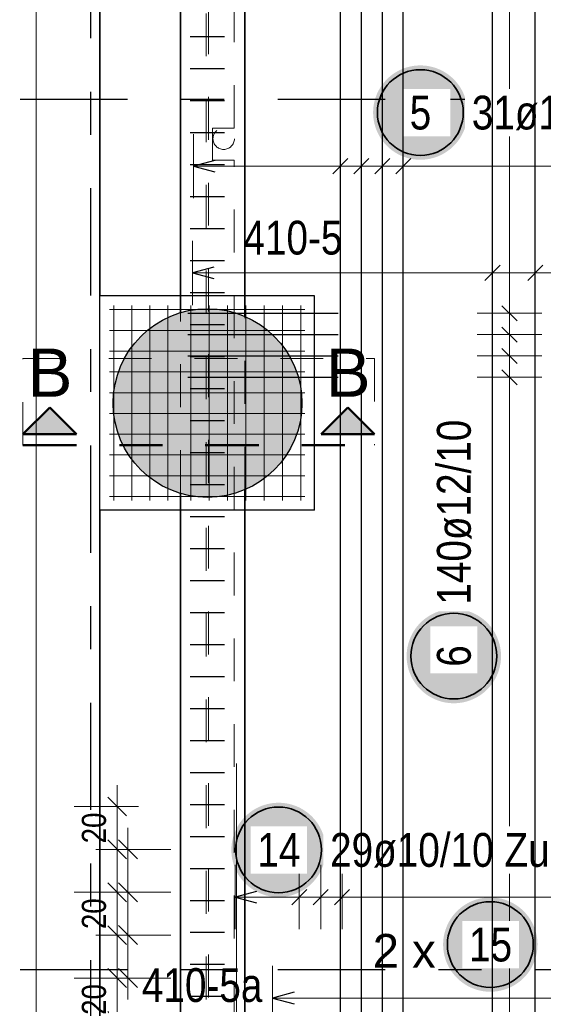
# Model space of a CAD drawing. Header units: millimetres. Extents: x -2.7 to 34.1, y -3.5 to 21.
# Tile 27 of 62: x 2.8 to 4.1, y 14 to 16.3. Entities that reach past the tile are written whole.
import ezdxf

# ---------------------------------------------------------------- set-up
doc = ezdxf.new("R2010")
doc.units = ezdxf.units.MM
for name, pattern in [('DASHDOT', [1, 0.5, -0.25, 0, -0.25]), ('DASHDOTX2', [2, 1, -0.5, 0, -0.5]), ('HIDDEN', [0.375, 0.25, -0.125])]:
    doc.linetypes.add(name, pattern=pattern)
for name, color, linetype, lineweight in [('Achsen', 7, 'Continuous', 20), ('Nplo Bewehrung', 7, 'Continuous', 20), ('Schnittlinien', 7, 'Continuous', 20)]:
    doc.layers.add(name, color=color, linetype=linetype, lineweight=lineweight)
doc.styles.add('Arial', font='arial.ttf')
doc.styles.add('Arial Narrow', font='ARIALN.TTF')
doc.dimstyles.new('Arch_Strakon_dimstyle', dxfattribs={"dimtxt": 5.625, "dimasz": 1, "dimexe": 1.25, "dimexo": 0.0625, "dimgap": 1, "dimtad": 0, "dimdec": 5, "dimzin": 12, "dimdsep": 46, "dimtxsty": 'Arial Narrow', "dimblk": 'Arrowhead_Tick', "dimsah": 1, "dimcen": 0, "dimse1": 1, "dimse2": 1, "dimclrd": 6, "dimclrt": 3, "dimazin": 0, "dimtfac": 1, "dimtdec": 4, "dimtmove": 0, "dimatfit": 3, "dimldrblk": 'NONE', "dimfxl": 1, "dimtvp": 1, "dimtolj": 1, "dimtzin": 0, "dimlwd": 13, "dimarcsym": 2})

# ---------------------------------------------------------------- blocks, each defined once
blk = doc.blocks.new('Arrowhead_Tick')
at = {"color": 0, "linetype": 'Continuous', "lineweight": -2, "ltscale": 2}
for p, q in [((0, 10), (0, -5)), ((-1, 0), (0, 0)), ((5, 0), (0, 0))]:
    blk.add_line(p, q, dxfattribs=at)
at = {"color": 2, "linetype": 'Continuous', "lineweight": 35, "ltscale": 2}
blk.add_line((2.21, 2.21), (-2.21, -2.21), dxfattribs=at)
blk = doc.blocks.new('*D16')
at = {"color": 6, "linetype": 'Continuous', "lineweight": 13}
blk.add_line((3.0607, 13.9165), (3.0607, 13.9965), dxfattribs=at)
at = {"layer": 'Defpoints', "color": 0}
for p in [(3.0607, 14.0065), (3.1701, 14.0065), (3.1701, 13.9065)]:
    blk.add_point(p, dxfattribs=at)
at = {"color": 6, "lineweight": 13, "xscale": 0.01, "yscale": 0.01, "zscale": 0.01}
for p, rotation in [((3.0607, 14.0065), 90), ((3.0607, 13.9065), 270)]:
    blk.add_blockref('Arrowhead_Tick', p, dxfattribs=dict(at, rotation=rotation))
at = {"color": 3, "lineweight": 35, "insert": (3.0069, 13.9565), "char_height": 0.05625, "attachment_point": 5, "rotation": 90, "style": 'Arial Narrow', "bg_fill": 3, "box_fill_scale": 1.1, "bg_fill_color": 256, "bg_fill_true_color": 13158600, "bg_fill_transparency": 0}
blk.add_mtext('\\A1;20', dxfattribs=at)
blk = doc.blocks.new('_None')
blk = doc.blocks.new('*D19')
at = {"color": 6, "linetype": 'Continuous', "lineweight": 13}
blk.add_line((3.0607, 14.0165), (3.0607, 14.0965), dxfattribs=at)
at = {"layer": 'Defpoints', "color": 0}
for p in [(3.0607, 14.1065), (3.3385, 14.1065), (3.3385, 14.0065)]:
    blk.add_point(p, dxfattribs=at)
at = {"color": 6, "lineweight": 13, "xscale": 0.01, "yscale": 0.01, "zscale": 0.01}
for p, rotation in [((3.0607, 14.1065), 89.99999999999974), ((3.0607, 14.0065), 269.9999999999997)]:
    blk.add_blockref('Arrowhead_Tick', p, dxfattribs=dict(at, rotation=rotation))
at = {"color": 3, "lineweight": 35, "insert": (3.0069, 14.0565), "char_height": 0.05625, "attachment_point": 5, "rotation": 90, "style": 'Arial Narrow'}
blk.add_mtext('\\A1;20', dxfattribs=at)
blk = doc.blocks.new('*D20')
at = {"color": 6, "linetype": 'Continuous', "lineweight": 13}
blk.add_line((3.0607, 14.2165), (3.0607, 14.2965), dxfattribs=at)
at = {"layer": 'Defpoints', "color": 0}
for p in [(3.0607, 14.3065), (3.3385, 14.3065), (3.3385, 14.2065)]:
    blk.add_point(p, dxfattribs=at)
at = {"color": 6, "lineweight": 13, "xscale": 0.01, "yscale": 0.01, "zscale": 0.01}
for p, rotation in [((3.0607, 14.3065), 90), ((3.0607, 14.2065), 270)]:
    blk.add_blockref('Arrowhead_Tick', p, dxfattribs=dict(at, rotation=rotation))
at = {"color": 3, "lineweight": 35, "insert": (3.0069, 14.2565), "char_height": 0.05625, "attachment_point": 5, "rotation": 90, "style": 'Arial Narrow'}
blk.add_mtext('\\A1;20', dxfattribs=at)
blk = doc.blocks.new('*D21')
at = {"color": 6, "linetype": 'Continuous', "lineweight": 13}
blk.add_line((3.0607, 14.4165), (3.0607, 14.4965), dxfattribs=at)
at = {"layer": 'Defpoints', "color": 0}
for p in [(3.0607, 14.5065), (3.3385, 14.5065), (3.3385, 14.4065)]:
    blk.add_point(p, dxfattribs=at)
at = {"color": 6, "lineweight": 13, "xscale": 0.01, "yscale": 0.01, "zscale": 0.01}
for p, rotation in [((3.0607, 14.5065), 90), ((3.0607, 14.4065), 270)]:
    blk.add_blockref('Arrowhead_Tick', p, dxfattribs=dict(at, rotation=rotation))
at = {"color": 3, "lineweight": 35, "insert": (3.0069, 14.4565), "char_height": 0.05625, "attachment_point": 5, "rotation": 90, "style": 'Arial Narrow'}
blk.add_mtext('\\A1;20', dxfattribs=at)

msp = doc.modelspace()

# ---------------------------------------------------------------- hatches: boundary and pattern name
at = {"lineweight": 25, "true_color": 0xffffff}
for points in [[(3.877195, 16.124993), (3.877128, 16.128832), (3.876927, 16.132666), (3.876592, 16.136491), (3.876125, 16.140302), (3.875524, 16.144095), (3.874791, 16.147864), (3.873928, 16.151605), (3.872934, 16.155313), (3.871811, 16.158985), (3.870561, 16.162616), (3.869185, 16.1662), (3.867685, 16.169734), (3.866062, 16.173214), (3.864319, 16.176635), (3.862458, 16.179993), (3.86048, 16.183284), (3.858389, 16.186505), (3.856187, 16.18965), (3.853876, 16.192716), (3.85146, 16.1957), (3.848941, 16.198598), (3.846322, 16.201406), (3.843607, 16.204121), (3.840799, 16.206739), (3.837902, 16.209258), (3.834918, 16.211674), (3.831851, 16.213985), (3.828706, 16.216187), (3.825486, 16.218279), (3.822195, 16.220256), (3.818837, 16.222118), (3.815416, 16.223861), (3.811936, 16.225483), (3.808402, 16.226984), (3.804817, 16.228359), (3.801187, 16.22961), (3.797515, 16.230732), (3.793806, 16.231726), (3.790065, 16.23259), (3.786296, 16.233322), (3.782504, 16.233923), (3.778693, 16.234391), (3.774868, 16.234725), (3.771034, 16.234926), (3.767195, 16.234993), (3.763356, 16.234926), (3.759522, 16.234725), (3.755697, 16.234391), (3.751886, 16.233923), (3.748094, 16.233322), (3.744325, 16.23259), (3.740584, 16.231726), (3.736875, 16.230732), (3.733203, 16.22961), (3.729573, 16.228359), (3.725988, 16.226984), (3.722454, 16.225483), (3.718974, 16.223861), (3.715553, 16.222118), (3.712195, 16.220256), (3.708904, 16.218279), (3.705684, 16.216187), (3.702539, 16.213985), (3.699472, 16.211674), (3.696488, 16.209258), (3.693591, 16.206739), (3.690783, 16.204121), (3.688068, 16.201406), (3.685449, 16.198598), (3.68293, 16.1957), (3.680514, 16.192716), (3.678203, 16.18965), (3.676001, 16.186505), (3.67391, 16.183284), (3.671932, 16.179993), (3.670071, 16.176635), (3.668328, 16.173214), (3.666705, 16.169734), (3.665205, 16.1662), (3.663829, 16.162616), (3.662579, 16.158985), (3.661456, 16.155313), (3.660463, 16.151605), (3.659599, 16.147864), (3.658866, 16.144095), (3.658266, 16.140302), (3.657798, 16.136491), (3.657463, 16.132666), (3.657262, 16.128832), (3.657195, 16.124993), (3.657262, 16.121154), (3.657463, 16.11732), (3.657798, 16.113495), (3.658266, 16.109684), (3.658866, 16.105892), (3.659599, 16.102123), (3.660463, 16.098382), (3.661456, 16.094673), (3.662579, 16.091001), (3.663829, 16.087371), (3.665205, 16.083787), (3.666705, 16.080252), (3.668328, 16.076772), (3.670071, 16.073351), (3.671932, 16.069993), (3.67391, 16.066702), (3.676001, 16.063482), (3.678203, 16.060337), (3.680514, 16.057271), (3.68293, 16.054287), (3.685449, 16.051389), (3.688068, 16.048581), (3.690783, 16.045866), (3.693591, 16.043247), (3.696488, 16.040728), (3.699472, 16.038312), (3.702539, 16.036001), (3.705684, 16.033799), (3.708904, 16.031708), (3.712195, 16.02973), (3.715553, 16.027869), (3.718974, 16.026126), (3.722454, 16.024503), (3.725988, 16.023003), (3.729573, 16.021627), (3.733203, 16.020377), (3.736875, 16.019254), (3.740584, 16.018261), (3.744325, 16.017397), (3.748094, 16.016664), (3.751886, 16.016064), (3.755697, 16.015596), (3.759522, 16.015261), (3.763356, 16.01506), (3.767195, 16.014993), (3.771034, 16.01506), (3.774868, 16.015261), (3.778693, 16.015596), (3.782504, 16.016064), (3.786296, 16.016664), (3.790065, 16.017397), (3.793806, 16.018261), (3.797515, 16.019254), (3.801187, 16.020377), (3.804817, 16.021627), (3.808402, 16.023003), (3.811936, 16.024503), (3.815416, 16.026126), (3.818837, 16.027869), (3.822195, 16.02973), (3.825486, 16.031708), (3.828706, 16.033799), (3.831851, 16.036001), (3.834918, 16.038312), (3.837902, 16.040728), (3.840799, 16.043247), (3.843607, 16.045866), (3.846322, 16.048581), (3.848941, 16.051389), (3.85146, 16.054287), (3.853876, 16.057271), (3.856187, 16.060337), (3.858389, 16.063482), (3.86048, 16.066702), (3.862458, 16.069993), (3.864319, 16.073351), (3.866062, 16.076772), (3.867685, 16.080252), (3.869185, 16.083787), (3.870561, 16.087371), (3.871811, 16.091001), (3.872934, 16.094673), (3.873928, 16.098382), (3.874791, 16.102123), (3.875524, 16.105892), (3.876125, 16.109684), (3.876592, 16.113495), (3.876927, 16.11732)], [(3.546847, 14.405305), (3.546779, 14.409144), (3.546579, 14.412978), (3.546244, 14.416803), (3.545776, 14.420614), (3.545175, 14.424406), (3.544443, 14.428175), (3.543579, 14.431916), (3.542585, 14.435625), (3.541463, 14.439296), (3.540213, 14.442927), (3.538837, 14.446511), (3.537337, 14.450046), (3.535714, 14.453525), (3.533971, 14.456946), (3.532109, 14.460305), (3.530132, 14.463596), (3.528041, 14.466816), (3.525838, 14.469961), (3.523528, 14.473027), (3.521111, 14.476011), (3.518592, 14.478909), (3.515974, 14.481717), (3.513259, 14.484432), (3.510451, 14.487051), (3.507553, 14.48957), (3.504569, 14.491986), (3.501503, 14.494296), (3.498358, 14.496499), (3.495138, 14.49859), (3.491847, 14.500567), (3.488488, 14.502429), (3.485067, 14.504172), (3.481588, 14.505795), (3.478053, 14.507295), (3.474469, 14.508671), (3.470838, 14.509921), (3.467167, 14.511043), (3.463458, 14.512037), (3.459717, 14.512901), (3.455948, 14.513633), (3.452156, 14.514234), (3.448345, 14.514702), (3.44452, 14.515037), (3.440685, 14.515238), (3.436847, 14.515305), (3.433008, 14.515238), (3.429173, 14.515037), (3.425348, 14.514702), (3.421537, 14.514234), (3.417745, 14.513633), (3.413976, 14.512901), (3.410235, 14.512037), (3.406526, 14.511043), (3.402855, 14.509921), (3.399224, 14.508671), (3.39564, 14.507295), (3.392105, 14.505795), (3.388626, 14.504172), (3.385205, 14.502429), (3.381847, 14.500567), (3.378555, 14.49859), (3.375335, 14.496499), (3.37219, 14.494296), (3.369124, 14.491986), (3.36614, 14.48957), (3.363242, 14.487051), (3.360434, 14.484432), (3.357719, 14.481717), (3.355101, 14.478909), (3.352582, 14.476011), (3.350165, 14.473027), (3.347855, 14.469961), (3.345652, 14.466816), (3.343561, 14.463596), (3.341584, 14.460305), (3.339722, 14.456946), (3.337979, 14.453525), (3.336357, 14.450046), (3.334856, 14.446511), (3.33348, 14.442927), (3.33223, 14.439296), (3.331108, 14.435625), (3.330114, 14.431916), (3.32925, 14.428175), (3.328518, 14.424406), (3.327917, 14.420614), (3.327449, 14.416803), (3.327114, 14.412978), (3.326914, 14.409144), (3.326847, 14.405305), (3.326914, 14.401466), (3.327114, 14.397631), (3.327449, 14.393806), (3.327917, 14.389996), (3.328518, 14.386203), (3.32925, 14.382434), (3.330114, 14.378693), (3.331108, 14.374985), (3.33223, 14.371313), (3.33348, 14.367682), (3.334856, 14.364098), (3.336357, 14.360564), (3.337979, 14.357084), (3.339722, 14.353663), (3.341584, 14.350305), (3.343561, 14.347013), (3.345652, 14.343793), (3.347855, 14.340648), (3.350165, 14.337582), (3.352582, 14.334598), (3.355101, 14.3317), (3.357719, 14.328892), (3.360434, 14.326177), (3.363242, 14.323559), (3.36614, 14.32104), (3.369124, 14.318623), (3.37219, 14.316313), (3.375335, 14.31411), (3.378555, 14.312019), (3.381847, 14.310042), (3.385205, 14.30818), (3.388626, 14.306437), (3.392105, 14.304815), (3.39564, 14.303314), (3.399224, 14.301938), (3.402855, 14.300688), (3.406526, 14.299566), (3.410235, 14.298572), (3.413976, 14.297708), (3.417745, 14.296976), (3.421537, 14.296375), (3.425348, 14.295907), (3.429173, 14.295573), (3.433008, 14.295372), (3.436847, 14.295305), (3.440685, 14.295372), (3.44452, 14.295573), (3.448345, 14.295907), (3.452156, 14.296375), (3.455948, 14.296976), (3.459717, 14.297708), (3.463458, 14.298572), (3.467167, 14.299566), (3.470838, 14.300688), (3.474469, 14.301938), (3.478053, 14.303314), (3.481588, 14.304815), (3.485067, 14.306437), (3.488488, 14.30818), (3.491847, 14.310042), (3.495138, 14.312019), (3.498358, 14.31411), (3.501503, 14.316313), (3.504569, 14.318623), (3.507553, 14.32104), (3.510451, 14.323559), (3.513259, 14.326177), (3.515974, 14.328892), (3.518592, 14.3317), (3.521111, 14.334598), (3.523528, 14.337582), (3.525838, 14.340648), (3.528041, 14.343793), (3.530132, 14.347013), (3.532109, 14.350305), (3.533971, 14.353663), (3.535714, 14.357084), (3.537337, 14.360564), (3.538837, 14.364098), (3.540213, 14.367682), (3.541463, 14.371313), (3.542585, 14.374985), (3.543579, 14.378693), (3.544443, 14.382434), (3.545175, 14.386203), (3.545776, 14.389996), (3.546244, 14.393806), (3.546579, 14.397631)], [(4.040311, 14.184533), (4.040244, 14.188372), (4.040043, 14.192206), (4.039708, 14.196031), (4.03924, 14.199842), (4.03864, 14.203634), (4.037907, 14.207403), (4.037043, 14.211144), (4.03605, 14.214853), (4.034927, 14.218525), (4.033677, 14.222155), (4.032301, 14.22574), (4.030801, 14.229274), (4.029178, 14.232754), (4.027435, 14.236175), (4.025574, 14.239533), (4.023596, 14.242824), (4.021505, 14.246044), (4.019303, 14.249189), (4.016992, 14.252256), (4.014576, 14.25524), (4.012057, 14.258137), (4.009438, 14.260945), (4.006723, 14.26366), (4.003915, 14.266279), (4.001017, 14.268798), (3.998034, 14.271214), (3.994967, 14.273525), (3.991822, 14.275727), (3.988602, 14.277818), (3.985311, 14.279796), (3.981953, 14.281657), (3.978532, 14.2834), (3.975052, 14.285023), (3.971518, 14.286523), (3.967933, 14.287899), (3.964303, 14.289149), (3.960631, 14.290272), (3.956922, 14.291266), (3.953181, 14.292129), (3.949412, 14.292862), (3.94562, 14.293462), (3.941809, 14.29393), (3.937984, 14.294265), (3.93415, 14.294466), (3.930311, 14.294533), (3.926472, 14.294466), (3.922638, 14.294265), (3.918813, 14.29393), (3.915002, 14.293462), (3.91121, 14.292862), (3.907441, 14.292129), (3.903699, 14.291266), (3.899991, 14.290272), (3.896319, 14.289149), (3.892689, 14.287899), (3.889104, 14.286523), (3.88557, 14.285023), (3.88209, 14.2834), (3.878669, 14.281657), (3.875311, 14.279796), (3.87202, 14.277818), (3.8688, 14.275727), (3.865654, 14.273525), (3.862588, 14.271214), (3.859604, 14.268798), (3.856706, 14.266279), (3.853898, 14.26366), (3.851183, 14.260945), (3.848565, 14.258137), (3.846046, 14.25524), (3.84363, 14.252256), (3.841319, 14.249189), (3.839117, 14.246044), (3.837026, 14.242824), (3.835048, 14.239533), (3.833187, 14.236175), (3.831444, 14.232754), (3.829821, 14.229274), (3.828321, 14.22574), (3.826945, 14.222155), (3.825695, 14.218525), (3.824572, 14.214853), (3.823578, 14.211144), (3.822715, 14.207403), (3.821982, 14.203634), (3.821381, 14.199842), (3.820913, 14.196031), (3.820579, 14.192206), (3.820378, 14.188372), (3.820311, 14.184533), (3.820378, 14.180694), (3.820579, 14.17686), (3.820913, 14.173035), (3.821381, 14.169224), (3.821982, 14.165432), (3.822715, 14.161663), (3.823578, 14.157922), (3.824572, 14.154213), (3.825695, 14.150541), (3.826945, 14.146911), (3.828321, 14.143326), (3.829821, 14.139792), (3.831444, 14.136312), (3.833187, 14.132891), (3.835048, 14.129533), (3.837026, 14.126242), (3.839117, 14.123022), (3.841319, 14.119877), (3.84363, 14.11681), (3.846046, 14.113826), (3.848565, 14.110929), (3.851183, 14.108121), (3.853898, 14.105406), (3.856706, 14.102787), (3.859604, 14.100268), (3.862588, 14.097852), (3.865654, 14.095541), (3.8688, 14.093339), (3.87202, 14.091248), (3.875311, 14.08927), (3.878669, 14.087409), (3.88209, 14.085666), (3.88557, 14.084043), (3.889104, 14.082543), (3.892689, 14.081167), (3.896319, 14.079917), (3.899991, 14.078794), (3.903699, 14.0778), (3.907441, 14.076937), (3.91121, 14.076204), (3.915002, 14.075604), (3.918813, 14.075136), (3.922638, 14.074801), (3.926472, 14.0746), (3.930311, 14.074533), (3.93415, 14.0746), (3.937984, 14.074801), (3.941809, 14.075136), (3.94562, 14.075604), (3.949412, 14.076204), (3.953181, 14.076937), (3.956922, 14.0778), (3.960631, 14.078794), (3.964303, 14.079917), (3.967933, 14.081167), (3.971518, 14.082543), (3.975052, 14.084043), (3.978532, 14.085666), (3.981953, 14.087409), (3.985311, 14.08927), (3.988602, 14.091248), (3.991822, 14.093339), (3.994967, 14.095541), (3.998034, 14.097852), (4.001017, 14.100268), (4.003915, 14.102787), (4.006723, 14.105406), (4.009438, 14.108121), (4.012057, 14.110929), (4.014576, 14.113826), (4.016992, 14.11681), (4.019303, 14.119877), (4.021505, 14.123022), (4.023596, 14.126242), (4.025574, 14.129533), (4.027435, 14.132891), (4.029178, 14.136312), (4.030801, 14.139792), (4.032301, 14.143326), (4.033677, 14.146911), (4.034927, 14.150541), (4.03605, 14.154213), (4.037043, 14.157922), (4.037907, 14.161663), (4.03864, 14.165432), (4.03924, 14.169224), (4.039708, 14.173035), (4.040043, 14.17686)]]:
    msp.add_hatch(color=7, dxfattribs=at).paths.add_polyline_path(points)
at = {"lineweight": 25, "true_color": 0xd7ffd7}
msp.add_hatch(color=254, dxfattribs=at).paths.add_polyline_path([(3.491394, 15.447496), (3.491374, 15.450462), (3.491314, 15.453428), (3.491214, 15.456393), (3.491074, 15.459355), (3.490894, 15.462316), (3.490675, 15.465274), (3.490415, 15.468229), (3.490115, 15.47118), (3.489776, 15.474127), (3.489397, 15.477069), (3.488979, 15.480006), (3.488521, 15.482937), (3.488023, 15.485861), (3.487486, 15.488778), (3.48691, 15.491688), (3.486295, 15.49459), (3.48564, 15.497483), (3.484947, 15.500367), (3.484214, 15.503241), (3.483443, 15.506106), (3.482634, 15.508959), (3.481786, 15.511802), (3.4809, 15.514633), (3.479976, 15.517451), (3.479013, 15.520257), (3.478014, 15.52305), (3.476976, 15.525829), (3.475901, 15.528594), (3.474789, 15.531344), (3.47364, 15.534078), (3.472454, 15.536797), (3.471232, 15.5395), (3.469974, 15.542186), (3.468679, 15.544855), (3.467348, 15.547506), (3.465982, 15.550139), (3.46458, 15.552753), (3.463144, 15.555348), (3.461672, 15.557924), (3.460166, 15.560479), (3.458625, 15.563014), (3.457051, 15.565528), (3.455443, 15.568021), (3.453801, 15.570491), (3.452126, 15.572939), (3.450418, 15.575365), (3.448678, 15.577767), (3.446905, 15.580145), (3.445101, 15.5825), (3.443265, 15.584829), (3.441398, 15.587134), (3.439499, 15.589414), (3.437571, 15.591667), (3.435612, 15.593895), (3.433623, 15.596095), (3.431605, 15.598269), (3.429557, 15.600416), (3.427481, 15.602534), (3.425377, 15.604625), (3.423244, 15.606686), (3.421084, 15.608719), (3.418897, 15.610723), (3.416682, 15.612697), (3.414442, 15.614641), (3.412175, 15.616554), (3.409883, 15.618437), (3.407566, 15.620289), (3.405224, 15.622109), (3.402857, 15.623897), (3.400467, 15.625654), (3.398053, 15.627378), (3.395616, 15.629069), (3.393157, 15.630728), (3.390675, 15.632353), (3.388172, 15.633944), (3.385647, 15.635502), (3.383102, 15.637025), (3.380537, 15.638514), (3.377951, 15.639968), (3.375347, 15.641387), (3.372723, 15.642771), (3.370081, 15.64412), (3.367421, 15.645433), (3.364743, 15.646709), (3.362049, 15.64795), (3.359338, 15.649154), (3.356611, 15.650321), (3.353869, 15.651452), (3.351111, 15.652545), (3.348339, 15.653601), (3.345554, 15.65462), (3.342754, 15.655601), (3.339942, 15.656544), (3.337117, 15.65745), (3.33428, 15.658317), (3.331432, 15.659145), (3.328573, 15.659936), (3.325704, 15.660687), (3.322824, 15.6614), (3.319935, 15.662074), (3.317038, 15.662709), (3.314132, 15.663305), (3.311219, 15.663861), (3.308298, 15.664379), (3.30537, 15.664857), (3.302436, 15.665295), (3.299497, 15.665694), (3.296553, 15.666053), (3.293604, 15.666372), (3.29065, 15.666652), (3.287694, 15.666891), (3.284734, 15.667091), (3.281772, 15.667251), (3.278808, 15.667371), (3.275843, 15.667451), (3.272877, 15.667491), (3.269911, 15.667491), (3.266945, 15.667451), (3.26398, 15.667371), (3.261016, 15.667251), (3.258054, 15.667091), (3.255094, 15.666891), (3.252138, 15.666652), (3.249185, 15.666372), (3.246236, 15.666053), (3.243291, 15.665694), (3.240352, 15.665295), (3.237418, 15.664857), (3.234491, 15.664379), (3.23157, 15.663861), (3.228656, 15.663305), (3.22575, 15.662709), (3.222853, 15.662074), (3.219964, 15.6614), (3.217085, 15.660687), (3.214215, 15.659936), (3.211356, 15.659145), (3.208508, 15.658317), (3.205671, 15.65745), (3.202846, 15.656544), (3.200034, 15.655601), (3.197235, 15.65462), (3.194449, 15.653601), (3.191677, 15.652545), (3.18892, 15.651452), (3.186177, 15.650321), (3.18345, 15.649154), (3.180739, 15.64795), (3.178045, 15.646709), (3.175367, 15.645433), (3.172707, 15.64412), (3.170065, 15.642771), (3.167442, 15.641387), (3.164837, 15.639968), (3.162252, 15.638514), (3.159686, 15.637025), (3.157141, 15.635502), (3.154616, 15.633944), (3.152113, 15.632353), (3.149631, 15.630728), (3.147172, 15.629069), (3.144735, 15.627378), (3.142321, 15.625654), (3.139931, 15.623897), (3.137565, 15.622109), (3.135223, 15.620289), (3.132905, 15.618437), (3.130613, 15.616554), (3.128346, 15.614641), (3.126106, 15.612697), (3.123892, 15.610723), (3.121704, 15.608719), (3.119544, 15.606686), (3.117412, 15.604625), (3.115307, 15.602534), (3.113231, 15.600416), (3.111184, 15.598269), (3.109165, 15.596095), (3.107176, 15.593895), (3.105218, 15.591667), (3.103289, 15.589414), (3.101391, 15.587134), (3.099523, 15.584829), (3.097687, 15.5825), (3.095883, 15.580145), (3.09411, 15.577767), (3.09237, 15.575365), (3.090662, 15.572939), (3.088987, 15.570491), (3.087346, 15.568021), (3.085737, 15.565528), (3.084163, 15.563014), (3.082622, 15.560479), (3.081116, 15.557924), (3.079645, 15.555348), (3.078208, 15.552753), (3.076806, 15.550139), (3.07544, 15.547506), (3.074109, 15.544855), (3.072815, 15.542186), (3.071556, 15.5395), (3.070334, 15.536797), (3.069148, 15.534078), (3.067999, 15.531344), (3.066887, 15.528594), (3.065812, 15.525829), (3.064775, 15.52305), (3.063775, 15.520257), (3.062813, 15.517451), (3.061888, 15.514633), (3.061002, 15.511802), (3.060154, 15.508959), (3.059345, 15.506106), (3.058574, 15.503241), (3.057842, 15.500367), (3.057148, 15.497483), (3.056494, 15.49459), (3.055878, 15.491688), (3.055302, 15.488778), (3.054765, 15.485861), (3.054268, 15.482937), (3.053809, 15.480006), (3.053391, 15.477069), (3.053012, 15.474127), (3.052673, 15.47118), (3.052373, 15.468229), (3.052114, 15.465274), (3.051894, 15.462316), (3.051714, 15.459355), (3.051574, 15.456393), (3.051474, 15.453428), (3.051414, 15.450462), (3.051394, 15.447496), (3.051414, 15.44453), (3.051474, 15.441564), (3.051574, 15.438599), (3.051714, 15.435637), (3.051894, 15.432676), (3.052114, 15.429718), (3.052373, 15.426763), (3.052673, 15.423812), (3.053012, 15.420865), (3.053391, 15.417923), (3.053809, 15.414986), (3.054268, 15.412055), (3.054765, 15.409131), (3.055302, 15.406214), (3.055878, 15.403304), (3.056494, 15.400402), (3.057148, 15.397509), (3.057842, 15.394625), (3.058574, 15.391751), (3.059345, 15.388886), (3.060154, 15.386033), (3.061002, 15.38319), (3.061888, 15.380359), (3.062813, 15.377541), (3.063775, 15.374735), (3.064775, 15.371942), (3.065812, 15.369163), (3.066887, 15.366398), (3.067999, 15.363648), (3.069148, 15.360914), (3.070334, 15.358195), (3.071556, 15.355492), (3.072815, 15.352806), (3.074109, 15.350137), (3.07544, 15.347486), (3.076806, 15.344853), (3.078208, 15.342239), (3.079645, 15.339644), (3.081116, 15.337068), (3.082622, 15.334513), (3.084163, 15.331978), (3.085737, 15.329464), (3.087346, 15.326971), (3.088987, 15.324501), (3.090662, 15.322053), (3.09237, 15.319627), (3.09411, 15.317225), (3.095883, 15.314847), (3.097687, 15.312492), (3.099523, 15.310163), (3.101391, 15.307858), (3.103289, 15.305578), (3.105218, 15.303325), (3.107176, 15.301097), (3.109165, 15.298897), (3.111184, 15.296723), (3.113231, 15.294576), (3.115307, 15.292458), (3.117412, 15.290367), (3.119544, 15.288306), (3.121704, 15.286273), (3.123892, 15.284269), (3.126106, 15.282295), (3.128346, 15.280351), (3.130613, 15.278438), (3.132905, 15.276555), (3.135223, 15.274703), (3.137565, 15.272883), (3.139931, 15.271095), (3.142321, 15.269338), (3.144735, 15.267614), (3.147172, 15.265923), (3.149631, 15.264264), (3.152113, 15.262639), (3.154616, 15.261048), (3.157141, 15.25949), (3.159686, 15.257967), (3.162252, 15.256478), (3.164837, 15.255024), (3.167442, 15.253605), (3.170065, 15.252221), (3.172707, 15.250872), (3.175367, 15.249559), (3.178045, 15.248283), (3.180739, 15.247042), (3.18345, 15.245838), (3.186177, 15.244671), (3.18892, 15.24354), (3.191677, 15.242447), (3.194449, 15.241391), (3.197235, 15.240372), (3.200034, 15.239391), (3.202846, 15.238448), (3.205671, 15.237542), (3.208508, 15.236675), (3.211356, 15.235847), (3.214215, 15.235056), (3.217085, 15.234305), (3.219964, 15.233592), (3.222853, 15.232918), (3.22575, 15.232283), (3.228656, 15.231687), (3.23157, 15.231131), (3.234491, 15.230613), (3.237418, 15.230135), (3.240352, 15.229697), (3.243291, 15.229298), (3.246236, 15.228939), (3.249185, 15.22862), (3.252138, 15.22834), (3.255094, 15.228101), (3.258054, 15.227901), (3.261016, 15.227741), (3.26398, 15.227621), (3.266945, 15.227541), (3.269911, 15.227501), (3.272877, 15.227501), (3.275843, 15.227541), (3.278808, 15.227621), (3.281772, 15.227741), (3.284734, 15.227901), (3.287694, 15.228101), (3.29065, 15.22834), (3.293604, 15.22862), (3.296553, 15.228939), (3.299497, 15.229298), (3.302436, 15.229697), (3.30537, 15.230135), (3.308298, 15.230613), (3.311219, 15.231131), (3.314132, 15.231687), (3.317038, 15.232283), (3.319935, 15.232918), (3.322824, 15.233592), (3.325704, 15.234305), (3.328573, 15.235056), (3.331432, 15.235847), (3.33428, 15.236675), (3.337117, 15.237542), (3.339942, 15.238448), (3.342754, 15.239391), (3.345554, 15.240372), (3.348339, 15.241391), (3.351111, 15.242447), (3.353869, 15.24354), (3.356611, 15.244671), (3.359338, 15.245838), (3.362049, 15.247042), (3.364743, 15.248283), (3.367421, 15.249559), (3.370081, 15.250872), (3.372723, 15.252221), (3.375347, 15.253605), (3.377951, 15.255024), (3.380537, 15.256478), (3.383102, 15.257967), (3.385647, 15.25949), (3.388172, 15.261048), (3.390675, 15.262639), (3.393157, 15.264264), (3.395616, 15.265923), (3.398053, 15.267614), (3.400467, 15.269338), (3.402857, 15.271095), (3.405224, 15.272883), (3.407566, 15.274703), (3.409883, 15.276555), (3.412175, 15.278438), (3.414442, 15.280351), (3.416682, 15.282295), (3.418897, 15.284269), (3.421084, 15.286273), (3.423244, 15.288306), (3.425377, 15.290367), (3.427481, 15.292458), (3.429557, 15.294576), (3.431605, 15.296723), (3.433623, 15.298897), (3.435612, 15.301097), (3.437571, 15.303325), (3.439499, 15.305578), (3.441398, 15.307858), (3.443265, 15.310163), (3.445101, 15.312492), (3.446905, 15.314847), (3.448678, 15.317225), (3.450418, 15.319627), (3.452126, 15.322053), (3.453801, 15.324501), (3.455443, 15.326971), (3.457051, 15.329464), (3.458625, 15.331978), (3.460166, 15.334513), (3.461672, 15.337068), (3.463144, 15.339644), (3.46458, 15.342239), (3.465982, 15.344853), (3.467348, 15.347486), (3.468679, 15.350137), (3.469974, 15.352806), (3.471232, 15.355492), (3.472454, 15.358195), (3.47364, 15.360914), (3.474789, 15.363648), (3.475901, 15.366398), (3.476976, 15.369163), (3.478014, 15.371942), (3.479013, 15.374735), (3.479976, 15.377541), (3.4809, 15.380359), (3.481786, 15.38319), (3.482634, 15.386033), (3.483443, 15.388886), (3.484214, 15.391751), (3.484947, 15.394625), (3.48564, 15.397509), (3.486295, 15.400402), (3.48691, 15.403304), (3.487486, 15.406214), (3.488023, 15.409131), (3.488521, 15.412055), (3.488979, 15.414986), (3.489397, 15.417923), (3.489776, 15.420865), (3.490115, 15.423812), (3.490415, 15.426763), (3.490675, 15.429718), (3.490894, 15.432676), (3.491074, 15.435637), (3.491214, 15.438599), (3.491314, 15.441564), (3.491374, 15.44453)])
at = {"lineweight": 25, "true_color": 0x0000ff}
for points in [[(2.903482, 15.437144), (2.840982, 15.374644), (2.965982, 15.374644)], [(3.598274, 15.437144), (3.535774, 15.374644), (3.660774, 15.374644)]]:
    msp.add_hatch(color=5, dxfattribs=at).paths.add_polyline_path(points)
at = {"layer": 'Achsen', "lineweight": 25, "true_color": 0xffffff}
msp.add_hatch(color=7, dxfattribs=at).paths.add_polyline_path([(3.955288, 14.857361), (3.955221, 14.8612), (3.95502, 14.865034), (3.954685, 14.868859), (3.954218, 14.87267), (3.953617, 14.876463), (3.952884, 14.880232), (3.952021, 14.883973), (3.951027, 14.887681), (3.949904, 14.891353), (3.948654, 14.894983), (3.947278, 14.898568), (3.945778, 14.902102), (3.944155, 14.905582), (3.942412, 14.909003), (3.940551, 14.912361), (3.938573, 14.915652), (3.936482, 14.918872), (3.93428, 14.922018), (3.931969, 14.925084), (3.929553, 14.928068), (3.927034, 14.930966), (3.924415, 14.933774), (3.9217, 14.936489), (3.918892, 14.939107), (3.915995, 14.941626), (3.913011, 14.944042), (3.909944, 14.946353), (3.906799, 14.948555), (3.903579, 14.950647), (3.900288, 14.952624), (3.89693, 14.954486), (3.893509, 14.956229), (3.890029, 14.957851), (3.886495, 14.959352), (3.88291, 14.960727), (3.87928, 14.961977), (3.875608, 14.9631), (3.871899, 14.964094), (3.868158, 14.964958), (3.864389, 14.96569), (3.860597, 14.966291), (3.856786, 14.966759), (3.852961, 14.967093), (3.849127, 14.967294), (3.845288, 14.967361), (3.841449, 14.967294), (3.837615, 14.967093), (3.83379, 14.966759), (3.829979, 14.966291), (3.826187, 14.96569), (3.822418, 14.964958), (3.818677, 14.964094), (3.814968, 14.9631), (3.811296, 14.961977), (3.807666, 14.960727), (3.804081, 14.959352), (3.800547, 14.957851), (3.797067, 14.956229), (3.793646, 14.954486), (3.790288, 14.952624), (3.786997, 14.950647), (3.783777, 14.948555), (3.780632, 14.946353), (3.777565, 14.944042), (3.774581, 14.941626), (3.771684, 14.939107), (3.768876, 14.936489), (3.766161, 14.933774), (3.763542, 14.930966), (3.761023, 14.928068), (3.758607, 14.925084), (3.756296, 14.922018), (3.754094, 14.918872), (3.752003, 14.915652), (3.750025, 14.912361), (3.748164, 14.909003), (3.746421, 14.905582), (3.744798, 14.902102), (3.743298, 14.898568), (3.741922, 14.894983), (3.740672, 14.891353), (3.739549, 14.887681), (3.738556, 14.883973), (3.737692, 14.880232), (3.736959, 14.876463), (3.736359, 14.87267), (3.735891, 14.868859), (3.735556, 14.865034), (3.735355, 14.8612), (3.735288, 14.857361), (3.735355, 14.853522), (3.735556, 14.849688), (3.735891, 14.845863), (3.736359, 14.842052), (3.736959, 14.83826), (3.737692, 14.834491), (3.738556, 14.83075), (3.739549, 14.827041), (3.740672, 14.823369), (3.741922, 14.819739), (3.743298, 14.816155), (3.744798, 14.81262), (3.746421, 14.80914), (3.748164, 14.805719), (3.750025, 14.802361), (3.752003, 14.79907), (3.754094, 14.79585), (3.756296, 14.792705), (3.758607, 14.789639), (3.761023, 14.786655), (3.763542, 14.783757), (3.766161, 14.780949), (3.768876, 14.778234), (3.771684, 14.775615), (3.774581, 14.773096), (3.777565, 14.77068), (3.780632, 14.768369), (3.783777, 14.766167), (3.786997, 14.764076), (3.790288, 14.762098), (3.793646, 14.760237), (3.797067, 14.758494), (3.800547, 14.756871), (3.804081, 14.755371), (3.807666, 14.753995), (3.811296, 14.752745), (3.814968, 14.751622), (3.818677, 14.750629), (3.822418, 14.749765), (3.826187, 14.749032), (3.829979, 14.748432), (3.83379, 14.747964), (3.837615, 14.747629), (3.841449, 14.747428), (3.845288, 14.747361), (3.849127, 14.747428), (3.852961, 14.747629), (3.856786, 14.747964), (3.860597, 14.748432), (3.864389, 14.749032), (3.868158, 14.749765), (3.871899, 14.750629), (3.875608, 14.751622), (3.87928, 14.752745), (3.88291, 14.753995), (3.886495, 14.755371), (3.890029, 14.756871), (3.893509, 14.758494), (3.89693, 14.760237), (3.900288, 14.762098), (3.903579, 14.764076), (3.906799, 14.766167), (3.909944, 14.768369), (3.913011, 14.77068), (3.915995, 14.773096), (3.918892, 14.775615), (3.9217, 14.778234), (3.924415, 14.780949), (3.927034, 14.783757), (3.929553, 14.786655), (3.931969, 14.789639), (3.93428, 14.792705), (3.936482, 14.79585), (3.938573, 14.79907), (3.940551, 14.802361), (3.942412, 14.805719), (3.944155, 14.80914), (3.945778, 14.81262), (3.947278, 14.816155), (3.948654, 14.819739), (3.949904, 14.823369), (3.951027, 14.827041), (3.952021, 14.83075), (3.952884, 14.834491), (3.953617, 14.83826), (3.954218, 14.842052), (3.954685, 14.845863), (3.95502, 14.849688)])

# ---------------------------------------------------------------- linework, layer by layer
at = {"color": 5, "linetype": 'Continuous', "lineweight": 18, "ltscale": 2}
for p, q in [((2.871796, 11.153851), (2.871796, 17.94385)), ((3.238688, 16.074993), (3.238688, 15.924993)), ((3.580914, 15.924993), (3.580914, 16.074993)), ((3.629804, 15.924993), (3.629804, 16.074993)), ((3.678693, 15.924993), (3.678693, 16.074993)), ((3.727582, 15.924993), (3.727582, 16.074993)), ((4.705372, 15.999993), (3.238688, 15.999993)), ((3.236188, 15.826193), (3.236188, 15.676193)), ((3.935313, 15.676193), (3.935313, 15.826193)), ((4.035188, 15.676193), (4.035188, 15.826193)), ((12.025188, 15.751193), (3.236188, 15.751193)), ((3.335689, 14.370273), (3.335689, 14.220273)), ((3.485173, 14.220273), (3.485173, 14.370273)), ((3.535001, 14.220273), (3.535001, 14.370273)), ((3.584829, 14.220273), (3.584829, 14.370273)), ((4.730872, 14.295273), (3.335689, 14.295273)), ((3.422989, 14.134741), (3.422989, 13.984741)), ((5.340491, 14.059741), (3.422989, 14.059741))]:
    msp.add_line(p, q, dxfattribs=at)
at = {"color": 7, "linetype": 'HIDDEN', "lineweight": 18, "ltscale": 0.25}
for p, q in [((3.268194, 11.05635), (3.268194, 17.91635)), ((3.273194, 11.06135), (3.273194, 17.91135)), ((3.333194, 16.088973), (3.333194, 17.85135)), ((3.333194, 16.088973), (3.283194, 16.088973)), ((3.283194, 16.013973), (3.283194, 16.088973)), ((3.333194, 16.013973), (3.283194, 16.013973)), ((3.333194, 13.59877), (3.333194, 16.013973)), ((3.208188, 15.237877), (3.208188, 15.657115)), ((3.358188, 15.245634), (3.358188, 15.649358))]:
    msp.add_line(p, q, dxfattribs=at)
at = {"color": 3, "linetype": 'Continuous', "lineweight": 25, "ltscale": 2}
for p, q in [((3.230694, 16.302312), (3.310694, 16.302312)), ((3.230694, 16.227696), (3.310694, 16.227696)), ((3.230694, 16.153081), (3.310694, 16.153081)), ((3.230694, 16.078466), (3.310694, 16.078466)), ((3.288688, 16.013391), (3.238688, 15.999993)), ((3.563236, 15.982316), (3.598592, 16.017671)), ((3.612126, 15.982316), (3.647481, 16.017671)), ((3.661015, 15.982316), (3.696371, 16.017671)), ((3.709905, 15.982316), (3.74526, 16.017671)), ((3.230694, 16.00385), (3.310694, 16.00385)), ((3.238688, 15.999993), (3.288688, 15.986596)), ((3.230694, 15.929235), (3.310694, 15.929235)), ((3.230694, 15.85462), (3.310694, 15.85462)), ((3.230694, 15.780004), (3.310694, 15.780004)), ((3.286188, 15.76459), (3.236188, 15.751193)), ((3.917635, 15.733515), (3.95299, 15.76887)), ((4.01751, 15.733515), (4.052865, 15.76887)), ((3.236188, 15.751193), (3.286188, 15.737795)), ((3.230694, 15.705389), (3.310694, 15.705389)), ((3.230694, 15.630773), (3.310694, 15.630773)), ((3.230694, 15.556158), (3.310694, 15.556158)), ((3.230694, 15.481543), (3.310694, 15.481543)), ((3.230694, 15.406927), (3.310694, 15.406927)), ((3.230694, 15.332312), (3.310694, 15.332312)), ((3.230694, 15.257697), (3.310694, 15.257697)), ((3.230694, 15.183081), (3.310694, 15.183081)), ((3.230694, 15.108466), (3.310694, 15.108466)), ((3.230694, 15.033851), (3.310694, 15.033851)), ((3.230694, 14.959235), (3.310694, 14.959235)), ((3.230694, 14.88462), (3.310694, 14.88462)), ((3.230694, 14.810004), (3.310694, 14.810004)), ((3.230694, 14.735389), (3.310694, 14.735389)), ((3.230694, 14.660774), (3.310694, 14.660774)), ((3.230694, 14.586158), (3.310694, 14.586158)), ((3.230694, 14.511543), (3.310694, 14.511543)), ((3.230694, 14.436928), (3.310694, 14.436928)), ((3.230694, 14.362312), (3.310694, 14.362312)), ((3.385689, 14.30867), (3.335689, 14.295273)), ((3.467495, 14.277595), (3.502851, 14.31295)), ((3.517323, 14.277595), (3.552679, 14.31295)), ((3.567151, 14.277595), (3.602507, 14.31295)), ((3.230694, 14.287697), (3.310694, 14.287697)), ((3.335689, 14.295273), (3.385689, 14.281875)), ((3.230694, 14.213082), (3.310694, 14.213082)), ((3.230694, 14.138466), (3.310694, 14.138466)), ((3.230694, 14.063851), (3.310694, 14.063851)), ((3.472989, 14.073139), (3.422989, 14.059741)), ((3.422989, 14.059741), (3.472989, 14.046344))]:
    msp.add_line(p, q, dxfattribs=at)
at = {"color": 9, "linetype": 'HIDDEN', "lineweight": 0, "ltscale": 0.25}
for p, q in [((2.840982, 15.349644), (2.840982, 15.551416)), ((2.840982, 15.551416), (3.660774, 15.551416)), ((3.660774, 15.551416), (3.660774, 15.349644))]:
    msp.add_line(p, q, dxfattribs=at)
at = {"color": 4, "linetype": 'Continuous', "lineweight": 50}
for p, q in [((2.903482, 15.437144), (2.840982, 15.374644)), ((2.965982, 15.374644), (2.903482, 15.437144)), ((3.598274, 15.437144), (3.535774, 15.374644)), ((3.660774, 15.374644), (3.598274, 15.437144)), ((2.840982, 15.374644), (2.965982, 15.374644)), ((3.535774, 15.374644), (3.660774, 15.374644))]:
    msp.add_line(p, q, dxfattribs=at)
at = {"color": 4, "linetype": 'DASHDOT', "lineweight": 50, "ltscale": 0.25}
msp.add_line((2.840982, 15.349644), (3.660774, 15.349644), dxfattribs=at)
at = {"color": 9, "linetype": 'Continuous', "lineweight": 0}
for p, q in [((3.338464, 14.50654), (3.338464, 14.60654)), ((3.338464, 14.40654), (3.338464, 14.50654)), ((3.338464, 14.30654), (3.338464, 14.40654)), ((3.338464, 14.20654), (3.338464, 14.30654)), ((3.338464, 14.10654), (3.338464, 14.20654)), ((3.338464, 14.00654), (3.338464, 14.10654))]:
    msp.add_line(p, q, dxfattribs=at)
at = {"color": 6, "linetype": 'Continuous', "lineweight": 13, "ltscale": 2}
for p, q in [((3.085661, 14.25654), (3.085661, 14.45654)), ((3.035661, 14.40654), (3.185661, 14.40654)), ((3.035661, 14.30654), (3.185661, 14.30654)), ((3.035661, 14.20654), (3.185661, 14.20654)), ((3.035661, 14.10654), (3.185661, 14.10654))]:
    msp.add_line(p, q, dxfattribs=at)
at = {"color": 2, "linetype": 'Continuous', "lineweight": 35, "ltscale": 2}
for p, q in [((3.063564, 14.428637), (3.107759, 14.384443)), ((3.063564, 14.328637), (3.107759, 14.284443)), ((3.063564, 14.228637), (3.107759, 14.184443)), ((3.063564, 14.128637), (3.107759, 14.084443))]:
    msp.add_line(p, q, dxfattribs=at)
for centre in [(3.767195, 16.124993), (3.436847, 14.405305), (3.930311, 14.184533)]:
    msp.add_circle(centre, 0.1, dxfattribs=at)
at = {"color": 7, "linetype": 'HIDDEN', "lineweight": 18, "ltscale": 0.25}
msp.add_circle((3.308963, 16.063974), 0.025, dxfattribs=at)
at = {"color": 9, "linetype": 'Continuous', "lineweight": 0}
for centre in [(3.208188, 14.347496), (3.358188, 14.347496), (3.358188, 14.142779)]:
    msp.add_circle(centre, 0.000555, dxfattribs=at)
at = {"layer": 'Achsen', "color": 3, "linetype": 'DASHDOTX2', "lineweight": 25, "ltscale": 0.25}
for p, q in [((2.998394, 19.548436), (2.998394, 6.034417)), ((1.634894, 16.15635), (12.794115, 16.15635)), ((1.634894, 14.12635), (12.794115, 14.12635))]:
    msp.add_line(p, q, dxfattribs=at)
at = {"layer": 'Achsen', "color": 5, "linetype": 'Continuous', "lineweight": 18, "ltscale": 2}
for p, q in [((3.97498, 11.024351), (3.97498, 17.948351)), ((3.89998, 15.656956), (4.04998, 15.656956)), ((3.89998, 15.607143), (4.04998, 15.607143)), ((3.89998, 15.55733), (4.04998, 15.55733)), ((3.89998, 15.507517), (4.04998, 15.507517))]:
    msp.add_line(p, q, dxfattribs=at)
at = {"layer": 'Achsen', "color": 2, "linetype": 'Continuous', "lineweight": 35}
for p, q in [((3.020688, 15.697496), (3.020688, 17.663851)), ((3.208188, 15.657115), (3.208188, 17.663851)), ((3.358188, 15.649358), (3.358188, 17.663851)), ((3.208188, 13.957115), (3.208188, 15.237877)), ((3.358188, 13.949358), (3.358188, 15.245634))]:
    msp.add_line(p, q, dxfattribs=at)
at = {"layer": 'Achsen', "color": 3, "linetype": 'Continuous', "lineweight": 25}
for p, q in [((3.520688, 15.697496), (3.020688, 15.697496)), ((3.020688, 15.197496), (3.020688, 15.697496)), ((3.520688, 15.197496), (3.520688, 15.697496)), ((3.520688, 15.197496), (3.020688, 15.197496))]:
    msp.add_line(p, q, dxfattribs=at)
at = {"layer": 'Achsen', "color": 3, "linetype": 'Continuous', "lineweight": 25, "ltscale": 2}
for p, q in [((3.957302, 15.674633), (3.992658, 15.639278)), ((3.225688, 15.656956), (3.575688, 15.656956)), ((3.957302, 15.624821), (3.992658, 15.589465)), ((3.225688, 15.607143), (3.575688, 15.607143)), ((3.957302, 15.575008), (3.992658, 15.539652)), ((3.225688, 15.55733), (3.575688, 15.55733)), ((3.957302, 15.525195), (3.992658, 15.489839)), ((3.225688, 15.507517), (3.575688, 15.507517))]:
    msp.add_line(p, q, dxfattribs=at)
at = {"layer": 'Achsen', "color": 2, "linetype": 'Continuous', "lineweight": 35, "ltscale": 2}
msp.add_circle((3.845288, 14.857361), 0.1, dxfattribs=at)
at = {"layer": 'Nplo Bewehrung', "color": 9, "linetype": 'Continuous', "lineweight": 0, "ltscale": 2}
for p, q in [((3.043189, 15.665496), (3.498189, 15.665496)), ((3.052688, 15.219996), (3.052688, 15.674996)), ((3.094688, 15.219996), (3.094688, 15.674996)), ((3.136688, 15.219996), (3.136688, 15.674996)), ((3.178688, 15.219996), (3.178688, 15.674996)), ((3.232688, 15.219996), (3.232688, 15.674996)), ((3.275354, 15.219996), (3.275354, 15.674996)), ((3.318021, 15.219996), (3.318021, 15.674996)), ((3.360688, 15.219996), (3.360688, 15.674996)), ((3.403354, 15.219996), (3.403354, 15.674996)), ((3.446021, 15.219996), (3.446021, 15.674996)), ((3.488688, 15.219996), (3.488688, 15.674996)), ((3.043189, 15.617052), (3.498189, 15.617052)), ((3.043189, 15.568607), (3.498189, 15.568607)), ((3.043189, 15.520163), (3.498189, 15.520163)), ((3.043189, 15.471718), (3.498189, 15.471718)), ((3.043189, 15.423274), (3.498189, 15.423274)), ((3.043189, 15.374829), (3.498189, 15.374829)), ((3.043189, 15.326385), (3.498189, 15.326385)), ((3.043189, 15.27794), (3.498189, 15.27794)), ((3.043189, 15.229496), (3.498189, 15.229496))]:
    msp.add_line(p, q, dxfattribs=at)
at = {"layer": 'Schnittlinien', "color": 3, "linetype": 'Continuous', "lineweight": 25}
msp.add_circle((3.271394, 15.447496), 0.22, dxfattribs=at)

# ---------------------------------------------------------------- texts
at = {"color": 2, "lineweight": 35}
for s, style, p in [('410-5', 'Arial Narrow', (3.354958, 15.793924)), ('2 x', 'Arial', (3.656307, 14.130502))]:
    msp.add_text(s, height=0.07875, dxfattribs=dict(at, style=style)).set_placement(p)
at = {"color": 4, "lineweight": 50, "style": 'Arial'}
for p in [(2.851732, 15.462144), (3.546524, 15.462144)]:
    msp.add_text('B', height=0.1125, dxfattribs=at).set_placement(p)

# ---------------------------------------------------------------- dimensions: what is measured, and where the dimension line sits
at = {"lineweight": 35}
for base, p1, p2, picture, middle in [((3.060661, 14.50654), (3.338464, 14.40654), (3.338464, 14.50654), '*D21', (3.060661, 14.45654)), ((3.060661, 14.30654), (3.338464, 14.20654), (3.338464, 14.30654), '*D20', (3.060661, 14.25654))]:
    dim = msp.add_linear_dim(base=base, p1=p1, p2=p2, angle=90, text='20', dimstyle='Arch_Strakon_dimstyle', override={"dimscale": 0.01, "dimtxt": 5.625, "dimasz": 1, "dimgap": 2.5, "dimtad": 1, "dimjust": 0, "dimtih": 0, "dimtoh": 0, "dimdec": 5, "dimdsep": 46, "dimtxsty": 'Arial Narrow', "dimclrd": 6, "dimclrt": 3, "dimtix": 1, "dimtofl": 255, "dimtmove": 0, "dimatfit": 2, "dimfxl": 0, "dimfxlon": 0, "dimtvp": 44.444444, "dimlwd": 13}, dxfattribs=at)
    dim.commit()
    dim.dimension.update_dxf_attribs({"geometry": picture, "text_midpoint": middle, "dimtype": 160})

# ---------------------------------------------------------------- next in the draw order: texts
at = {"color": 2, "lineweight": 35, "char_height": 0.07875, "attachment_point": 1, "line_spacing_factor": 0.9, "style": 'Arial Narrow', "bg_fill": 3, "box_fill_scale": 1.2, "bg_fill_color": 256, "bg_fill_true_color": 13158600, "bg_fill_transparency": 0}
for s, insert in [('31ø12/10oben', (3.887195, 16.164368)), ('5', (3.742389, 16.164368)), ('14', (3.387234, 14.44468)), ('29ø10/10 Zulage unten', (3.556847, 14.44468)), ('15', (3.880698, 14.223908))]:
    msp.add_mtext(s, dxfattribs=dict(at, insert=insert))
at = {"layer": 'Achsen', "color": 2, "lineweight": 35, "char_height": 0.07875, "attachment_point": 1, "rotation": 90, "line_spacing_factor": 0.9, "style": 'Arial Narrow', "bg_fill": 3, "box_fill_scale": 1.2, "bg_fill_color": 256, "bg_fill_true_color": 13158600, "bg_fill_transparency": 0}
for s, insert in [('140ø12/10', (3.805913, 14.977361)), ('6', (3.805913, 14.832555))]:
    msp.add_mtext(s, dxfattribs=dict(at, insert=insert))

# ---------------------------------------------------------------- next in the draw order: dimensions: what is measured, and where the dimension line sits
at = {"lineweight": 35}
dim = msp.add_linear_dim(base=(3.060661, 14.00654), p1=(3.170057, 13.90654), p2=(3.170057, 14.00654), angle=90, text='20', dimstyle='Arch_Strakon_dimstyle', override={"dimscale": 0.01, "dimtxt": 5.625, "dimasz": 1, "dimgap": 2.5, "dimtad": 1, "dimjust": 0, "dimtih": 0, "dimtoh": 0, "dimdec": 5, "dimdsep": 46, "dimtxsty": 'Arial Narrow', "dimclrd": 6, "dimclrt": 3, "dimtix": 1, "dimtofl": 255, "dimtmove": 0, "dimatfit": 2, "dimfxl": 0, "dimfxlon": 0, "dimtvp": 44.444444, "dimtfill": 1, "dimtfillclr": 7, "dimlwd": 13}, dxfattribs=at)
dim.commit()
dim.dimension.update_dxf_attribs({"geometry": '*D16', "text_midpoint": (3.060661, 13.95654), "dimtype": 160})

# ---------------------------------------------------------------- next in the draw order: linework, layer by layer
at = {"color": 3, "linetype": 'Continuous', "lineweight": 25, "ltscale": 2}
for p, q in [((3.580914, 11.016351), (3.580914, 17.956351)), ((3.629804, 11.016351), (3.629804, 17.956351)), ((3.678693, 11.016351), (3.678693, 17.956351)), ((3.727582, 11.016351), (3.727582, 17.956351)), ((3.935313, 11.016351), (3.935313, 17.956351)), ((4.035188, 11.016351), (4.035188, 17.956351))]:
    msp.add_line(p, q, dxfattribs=at)
at = {"color": 6, "linetype": 'Continuous', "lineweight": 13, "ltscale": 2}
msp.add_line((3.085661, 14.05654), (3.085661, 14.25654), dxfattribs=at)
at = {"layer": 'Achsen', "color": 2, "linetype": 'Continuous', "lineweight": 35}
msp.add_line((3.020688, 13.997496), (3.020688, 15.197496), dxfattribs=at)

# ---------------------------------------------------------------- next in the draw order: texts
at = {"color": 2, "lineweight": 35, "style": 'Arial Narrow'}
msp.add_text('410-5a', height=0.07875, dxfattribs=at).set_placement((3.118341, 14.05068))

# ---------------------------------------------------------------- next in the draw order: dimensions: what is measured, and where the dimension line sits
at = {"lineweight": 35}
dim = msp.add_linear_dim(base=(3.060661, 14.10654), p1=(3.338464, 14.00654), p2=(3.338464, 14.10654), angle=90, text='20', dimstyle='Arch_Strakon_dimstyle', override={"dimscale": 0.01, "dimtxt": 5.625, "dimasz": 1, "dimgap": 2.5, "dimtad": 1, "dimjust": 0, "dimtih": 0, "dimtoh": 0, "dimdec": 5, "dimdsep": 46, "dimtxsty": 'Arial Narrow', "dimclrd": 6, "dimclrt": 3, "dimtix": 1, "dimtofl": 255, "dimtmove": 0, "dimatfit": 2, "dimfxl": 0, "dimfxlon": 0, "dimtvp": 44.444444, "dimlwd": 13}, dxfattribs=at)
dim.commit()
dim.dimension.update_dxf_attribs({"geometry": '*D19', "text_midpoint": (3.060661, 14.05654), "dimtype": 160})

doc.saveas('drawing.dxf')
